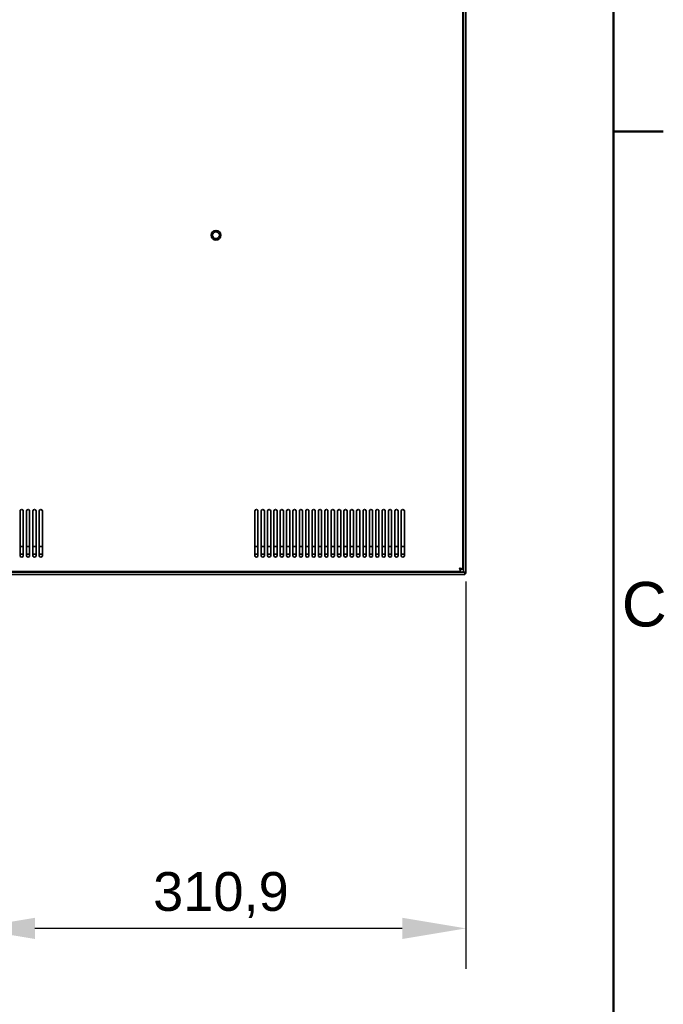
# Model space of a CAD drawing. Header units: millimetres. Extents: x 0 to 3360, y 0 to 2376.
# Tile 18 of 19: x 2907 to 3311, y 1233 to 1852. Entities that reach past the tile are written whole.
import ezdxf

# ---------------------------------------------------------------- set-up
doc = ezdxf.new("R2010")
doc.units = ezdxf.units.MM
doc.header["$LTSCALE"] = 8
for name, color, linetype, lineweight in [('Bemaßungen(ISO)', 7, 'Continuous', 18), ('Rahmen_0', 7, 'Continuous', 50), ('Rahmen_2', 7, 'Continuous', 50), ('Sichtbare Kanten(ISO)', 7, 'Continuous', 35)]:
    doc.layers.add(name, color=color, linetype=linetype, lineweight=lineweight)
doc.styles.add('Aktuell-BSI', font='arial.ttf')
doc.styles.add('Aktuell-ISOGroßer Text', font='arial.ttf')
doc.dimstyles.new('X.XXXGroßer Text', dxfattribs={"dimscale": 8, "dimtxt": 3.048, "dimasz": 5, "dimexe": 3.175, "dimexo": 0.75, "dimgap": 0.762, "dimtad": 1, "dimdec": 1, "dimrnd": 1e-08, "dimzin": 12, "dimtxsty": 'Aktuell-ISOGroßer Text', "dimcen": 0.09, "dimdle": 10, "dimclrd": 256, "dimclre": 256, "dimclrt": 7, "dimadec": 0, "dimazin": 3, "dimtfac": 0.656168, "dimtdec": 1, "dimtmove": 0, "dimatfit": 3, "dimfxl": 1, "dimtolj": 1, "dimlwd": 25, "dimlwe": 25, "dimarcsym": 0})

# ---------------------------------------------------------------- blocks, each defined once
blk = doc.blocks.new('Ränder Standardrahmen')
at = {"layer": 'Rahmen_0'}
blk.add_line((410, 222.75), (413.9, 222.75), dxfattribs=at)
at = {"layer": 'Rahmen_0', "flags": 128}
blk.add_lwpolyline([(10, 10), (10, 287), (410, 287), (410, 10), (10, 10)], dxfattribs=at)
at = {"layer": 'Rahmen_2', "insert": (410.639, 183.816), "char_height": 3.5, "attachment_point": 7, "style": 'Aktuell-BSI'}
blk.add_mtext('C', dxfattribs=at)
blk = doc.blocks.new('*D7')
at = {"layer": 'Bemaßungen(ISO)', "color": 250, "linetype": 'Continuous', "lineweight": 25, "true_color": 0x3f3f3f, "transparency": 16777216}
for p, q in [((2876.28, 1634.58), (2876.28, 1255.73)), ((3187.18, 1499.13), (3187.18, 1255.73)), ((3147.18, 1281.13), (2916.28, 1281.13))]:
    blk.add_line(p, q, dxfattribs=at)
at = {"layer": 'Bemaßungen(ISO)', "color": 250, "linetype": 'Continuous', "true_color": 0x3f3f3f, "transparency": 16777216}
for points in [[(2916.28, 1287.8), (2916.28, 1274.47), (2876.28, 1281.13)], [(3147.18, 1287.8), (3147.18, 1274.47), (3187.18, 1281.13)]]:
    blk.add_solid(points, dxfattribs=at)
at = {"layer": 'Defpoints', "color": 0, "linetype": 'Continuous', "transparency": 16777216}
for p in [(2876.28, 1640.58), (3187.18, 1505.13), (2876.28, 1281.13)]:
    blk.add_point(p, dxfattribs=at)
at = {"layer": 'Bemaßungen(ISO)', "color": 7, "linetype": 'Continuous', "lineweight": 25, "transparency": 16777216, "insert": (2990.57, 1316.54), "char_height": 24.384, "attachment_point": 1, "style": 'Aktuell-ISOGroßer Text'}
blk.add_mtext('\\A1;310,9', dxfattribs=at)

msp = doc.modelspace()

# ---------------------------------------------------------------- linework, layer by layer
at = {"layer": 'Sichtbare Kanten(ISO)'}
for p, q in [((3185.28, 1507.05), (3185.28, 2126.71)), ((3185.68, 1505.13), (3185.68, 2128.63)), ((3187.18, 1505.13), (3187.18, 2128.63)), ((2906.98, 1543.48), (2906.98, 1515.48)), ((2908.98, 1515.48), (2908.98, 1543.48)), ((2910.98, 1543.48), (2910.98, 1515.48)), ((2912.98, 1515.48), (2912.98, 1543.48)), ((2914.98, 1543.48), (2914.98, 1515.48)), ((2916.98, 1515.48), (2916.98, 1543.48)), ((2918.98, 1543.48), (2918.98, 1515.48)), ((2920.98, 1515.48), (2920.98, 1543.48)), ((3054.48, 1543.48), (3054.48, 1515.48)), ((3056.48, 1515.48), (3056.48, 1543.48)), ((3058.48, 1543.48), (3058.48, 1515.48)), ((3060.48, 1515.48), (3060.48, 1543.48)), ((3062.48, 1543.48), (3062.48, 1515.48)), ((3064.48, 1515.48), (3064.48, 1543.48)), ((3066.48, 1543.48), (3066.48, 1515.48)), ((3068.48, 1515.48), (3068.48, 1543.48)), ((3070.48, 1543.48), (3070.48, 1515.48)), ((3072.48, 1515.48), (3072.48, 1543.48)), ((3074.48, 1543.48), (3074.48, 1515.48)), ((3076.48, 1515.48), (3076.48, 1543.48)), ((3078.48, 1543.48), (3078.48, 1515.48)), ((3080.48, 1515.48), (3080.48, 1543.48)), ((3082.48, 1543.48), (3082.48, 1515.48)), ((3084.48, 1515.48), (3084.48, 1543.48)), ((3086.48, 1543.48), (3086.48, 1515.48)), ((3088.48, 1515.48), (3088.48, 1543.48)), ((3090.48, 1543.48), (3090.48, 1515.48)), ((3092.48, 1515.48), (3092.48, 1543.48)), ((3094.48, 1543.48), (3094.48, 1515.48)), ((3096.48, 1515.48), (3096.48, 1543.48)), ((3098.48, 1543.48), (3098.48, 1515.48)), ((3100.48, 1515.48), (3100.48, 1543.48)), ((3102.48, 1543.48), (3102.48, 1515.48)), ((3104.48, 1515.48), (3104.48, 1543.48)), ((3106.48, 1543.48), (3106.48, 1515.48)), ((3108.48, 1515.48), (3108.48, 1543.48)), ((3110.48, 1543.48), (3110.48, 1515.48)), ((3112.48, 1515.48), (3112.48, 1543.48)), ((3114.48, 1543.48), (3114.48, 1515.48)), ((3116.48, 1515.48), (3116.48, 1543.48)), ((3118.48, 1543.48), (3118.48, 1515.48)), ((3120.48, 1515.48), (3120.48, 1543.48)), ((3122.48, 1543.48), (3122.48, 1515.48)), ((3124.48, 1515.48), (3124.48, 1543.48)), ((3126.48, 1543.48), (3126.48, 1515.48)), ((3128.48, 1515.48), (3128.48, 1543.48)), ((3130.48, 1543.48), (3130.48, 1515.48)), ((3132.48, 1515.48), (3132.48, 1543.48)), ((3134.48, 1543.48), (3134.48, 1515.48)), ((3136.48, 1515.48), (3136.48, 1543.48)), ((3138.48, 1543.48), (3138.48, 1515.48)), ((3140.48, 1515.48), (3140.48, 1543.48)), ((3142.48, 1543.48), (3142.48, 1515.48)), ((3144.48, 1515.48), (3144.48, 1543.48)), ((3146.48, 1543.48), (3146.48, 1515.48)), ((3148.48, 1515.48), (3148.48, 1543.48)), ((2906.98, 1521.28), (2908.98, 1521.28)), ((2906.98, 1516.47), (2908.98, 1516.47)), ((2910.98, 1521.28), (2912.98, 1521.28)), ((2910.98, 1516.47), (2912.98, 1516.47)), ((2914.98, 1521.28), (2916.98, 1521.28)), ((2914.98, 1516.47), (2916.98, 1516.47)), ((2918.98, 1521.28), (2920.98, 1521.28)), ((2918.98, 1516.47), (2920.98, 1516.47)), ((3054.48, 1521.28), (3056.48, 1521.28)), ((3054.48, 1516.47), (3056.48, 1516.47)), ((3058.48, 1521.28), (3060.48, 1521.28)), ((3058.48, 1516.47), (3060.48, 1516.47)), ((3062.48, 1521.28), (3064.48, 1521.28)), ((3062.48, 1516.47), (3064.48, 1516.47)), ((3066.48, 1521.28), (3068.48, 1521.28)), ((3066.48, 1516.47), (3068.48, 1516.47)), ((3070.48, 1521.28), (3072.48, 1521.28)), ((3070.48, 1516.47), (3072.48, 1516.47)), ((3074.48, 1521.28), (3076.48, 1521.28)), ((3074.48, 1516.47), (3076.48, 1516.47)), ((3078.48, 1521.28), (3080.48, 1521.28)), ((3078.48, 1516.47), (3080.48, 1516.47)), ((3082.48, 1521.28), (3084.48, 1521.28)), ((3082.48, 1516.47), (3084.48, 1516.47)), ((3086.48, 1521.28), (3088.48, 1521.28)), ((3086.48, 1516.47), (3088.48, 1516.47)), ((3090.48, 1521.28), (3092.48, 1521.28)), ((3090.48, 1516.47), (3092.48, 1516.47)), ((3094.48, 1521.28), (3096.48, 1521.28)), ((3094.48, 1516.47), (3096.48, 1516.47)), ((3098.48, 1521.28), (3100.48, 1521.28)), ((3098.48, 1516.47), (3100.48, 1516.47)), ((3102.48, 1521.28), (3104.48, 1521.28)), ((3102.48, 1516.47), (3104.48, 1516.47)), ((3106.48, 1521.28), (3108.48, 1521.28)), ((3106.48, 1516.47), (3108.48, 1516.47)), ((3110.48, 1521.28), (3112.48, 1521.28)), ((3110.48, 1516.47), (3112.48, 1516.47)), ((3114.48, 1521.28), (3116.48, 1521.28)), ((3114.48, 1516.47), (3116.48, 1516.47)), ((3118.48, 1521.28), (3120.48, 1521.28)), ((3118.48, 1516.47), (3120.48, 1516.47)), ((3122.48, 1521.28), (3124.48, 1521.28)), ((3122.48, 1516.47), (3124.48, 1516.47)), ((3126.48, 1521.28), (3128.48, 1521.28)), ((3126.48, 1516.47), (3128.48, 1516.47)), ((3130.48, 1521.28), (3132.48, 1521.28)), ((3130.48, 1516.47), (3132.48, 1516.47)), ((3134.48, 1521.28), (3136.48, 1521.28)), ((3134.48, 1516.47), (3136.48, 1516.47)), ((3138.48, 1521.28), (3140.48, 1521.28)), ((3138.48, 1516.47), (3140.48, 1516.47)), ((3142.48, 1521.28), (3144.48, 1521.28)), ((3142.48, 1516.47), (3144.48, 1516.47)), ((3146.48, 1521.28), (3148.48, 1521.28)), ((3146.48, 1516.47), (3148.48, 1516.47)), ((3186.43, 1505.08), (2106.53, 1505.08)), ((3183.71, 1505.48), (2109.25, 1505.48)), ((3183.71, 1506.98), (3183.71, 1505.48)), ((3183.78, 1507.05), (3185.28, 1507.05)), ((3185.29, 1505.45), (3185.08, 1505.68)), ((3185.31, 1505.58), (3185.08, 1505.68)), ((3185.68, 1505.13), (3185.68, 1505.08)), ((3187.18, 1505.13), (3185.68, 1505.13)), ((3186.43, 1505.08), (3186.43, 1503.58)), ((3187.18, 1504.33), (3186.43, 1504.33)), ((3187.18, 1504.73), (3187.18, 1505.13)), ((3187.18, 1504.33), (3187.18, 1504.73)), ((2106.53, 1503.58), (3186.43, 1503.58))]:
    msp.add_line(p, q, dxfattribs=at)
for radius in [3.05, 2.15]:
    msp.add_circle((3030.08, 1716.88), radius, dxfattribs=at)
for centre, start, end in [((2907.98, 1543.48), 359.95111, 180), ((2911.98, 1543.48), 359.95111, 180), ((2915.98, 1543.48), 359.95111, 180), ((2919.98, 1543.48), 359.95111, 180), ((3055.48, 1543.48), 359.95096, 180), ((3059.48, 1543.48), 359.95096, 180), ((3063.48, 1543.48), 359.95096, 180), ((3067.48, 1543.48), 359.95096, 180), ((3071.48, 1543.48), 359.95096, 180), ((3075.48, 1543.48), 359.95096, 180), ((3079.48, 1543.48), 359.95096, 180), ((3083.48, 1543.48), 359.95096, 180), ((3087.48, 1543.48), 359.95096, 180), ((3091.48, 1543.48), 359.95096, 180), ((3095.48, 1543.48), 359.95096, 180), ((3099.48, 1543.48), 359.95096, 180), ((3103.48, 1543.48), 359.95111, 180), ((3107.48, 1543.48), 359.95111, 180), ((3111.48, 1543.48), 359.95111, 180), ((3115.48, 1543.48), 359.95111, 180), ((3119.48, 1543.48), 359.95111, 180), ((3123.48, 1543.48), 359.95111, 180), ((3127.48, 1543.48), 359.95111, 180), ((3131.48, 1543.48), 359.95111, 180), ((3135.48, 1543.48), 359.95111, 180), ((3139.48, 1543.48), 359.95111, 180), ((3143.48, 1543.48), 359.95111, 180), ((3147.48, 1543.48), 359.95111, 180), ((2907.98, 1515.48), 179.99998, 0.04889), ((2911.98, 1515.48), 179.99998, 0.04889), ((2915.98, 1515.48), 179.99998, 0.04889), ((2919.98, 1515.48), 179.99998, 0.04889), ((3055.48, 1515.48), 179.99998, 0.04904), ((3059.48, 1515.48), 179.99998, 0.04904), ((3063.48, 1515.48), 179.99998, 0.04904), ((3067.48, 1515.48), 179.99998, 0.04904), ((3071.48, 1515.48), 179.99998, 0.04904), ((3075.48, 1515.48), 179.99998, 0.04904), ((3079.48, 1515.48), 179.99998, 0.04904), ((3083.48, 1515.48), 179.99998, 0.04904), ((3087.48, 1515.48), 179.99998, 0.04904), ((3091.48, 1515.48), 179.99998, 0.04904), ((3095.48, 1515.48), 179.99998, 0.04904), ((3099.48, 1515.48), 179.99998, 0.04904), ((3103.48, 1515.48), 179.99998, 0.04889), ((3107.48, 1515.48), 179.99998, 0.04889), ((3111.48, 1515.48), 179.99998, 0.04889), ((3115.48, 1515.48), 179.99998, 0.04889), ((3119.48, 1515.48), 179.99998, 0.04889), ((3123.48, 1515.48), 179.99998, 0.04889), ((3127.48, 1515.48), 179.99998, 0.04889), ((3131.48, 1515.48), 179.99998, 0.04889), ((3135.48, 1515.48), 179.99998, 0.04889), ((3139.48, 1515.48), 179.99998, 0.04889), ((3143.48, 1515.48), 179.99998, 0.04889), ((3147.48, 1515.48), 179.99998, 0.04889)]:
    msp.add_arc(centre, 1, start, end, dxfattribs=at)
for centre, major_axis, ratio, start_param, end_param in [((3185.47, 1505.68), (-0.406, 0.578), 0.39645, 1.691853, 2.084552), ((3185.08, 1505.29), (-0.524, 0.736), 0.39772, 4.43648, 4.829179), ((3185.47, 1505.68), (-0.247, 0.595), 0.318536, 2.224515, 2.617215), ((3185.08, 1504.85), (-0.29, 1.14), 0.460495, 4.870933, 4.986736), ((3185.59, 1505.68), (-0.043, 0.6), 0.167617, 2.736858, 3.129558)]:
    msp.add_ellipse(centre, major_axis=major_axis, ratio=ratio, start_param=start_param, end_param=end_param, dxfattribs=at)
for points, knots in [([(3185.28, 1507.05), (3185.28, 1507.05), (3185.27, 1507.05), (3185.24, 1507.06), (3185.21, 1507.07), (3185.14, 1507.09), (3185.1, 1507.1), (3185, 1507.13), (3184.94, 1507.14), (3184.81, 1507.17), (3184.73, 1507.19), (3184.58, 1507.23), (3184.49, 1507.25), (3184.32, 1507.3), (3184.22, 1507.32), (3184.03, 1507.37), (3183.93, 1507.4), (3183.72, 1507.45), (3183.61, 1507.47), (3183.4, 1507.53), (3183.29, 1507.55), (3183.18, 1507.58)], [0, 0, 0, 0, 0.1, 0.1, 0.2, 0.2, 0.3, 0.3, 0.4, 0.4, 0.5, 0.5, 0.6, 0.6, 0.7, 0.7, 0.8, 0.8, 0.9, 0.9, 1, 1, 1, 1]), ([(3183.18, 1507.58), (3183.21, 1507.55), (3183.24, 1507.53), (3183.28, 1507.5), (3183.31, 1507.47), (3183.34, 1507.45), (3183.37, 1507.42), (3183.4, 1507.4), (3183.42, 1507.37), (3183.45, 1507.35), (3183.48, 1507.32), (3183.51, 1507.3), (3183.53, 1507.28), (3183.56, 1507.25), (3183.58, 1507.23), (3183.6, 1507.21), (3183.63, 1507.19), (3183.65, 1507.17), (3183.67, 1507.16), (3183.67, 1507.16), (3183.67, 1507.15), (3183.67, 1507.15), (3183.69, 1507.14), (3183.7, 1507.12), (3183.72, 1507.11), (3183.73, 1507.1), (3183.74, 1507.09), (3183.75, 1507.08), (3183.76, 1507.07), (3183.77, 1507.06), (3183.78, 1507.06), (3183.78, 1507.05), (3183.78, 1507.05), (3183.78, 1507.05)], [0, 0, 0, 0, 0.1, 0.1, 0.1, 0.2, 0.2, 0.2, 0.3, 0.3, 0.3, 0.4, 0.4, 0.4, 0.5, 0.5, 0.5, 0.6, 0.6, 0.6, 0.609792, 0.609792, 0.609792, 0.7, 0.7, 0.7, 0.8, 0.8, 0.8, 0.9, 0.9, 0.9, 1, 1, 1, 1]), ([(3183.71, 1506.98), (3183.71, 1506.98), (3183.71, 1506.98), (3183.7, 1506.99), (3183.69, 1507), (3183.68, 1507.02), (3183.66, 1507.03), (3183.64, 1507.06), (3183.62, 1507.08), (3183.59, 1507.12), (3183.57, 1507.14), (3183.53, 1507.18), (3183.51, 1507.21), (3183.47, 1507.26), (3183.45, 1507.28), (3183.4, 1507.34), (3183.37, 1507.37), (3183.32, 1507.43), (3183.29, 1507.46), (3183.24, 1507.52), (3183.21, 1507.55), (3183.18, 1507.58)], [0, 0, 0, 0, 0.1, 0.1, 0.2, 0.2, 0.3, 0.3, 0.4, 0.4, 0.5, 0.5, 0.6, 0.6, 0.7, 0.7, 0.8, 0.8, 0.9, 0.9, 1, 1, 1, 1]), ([(3183.18, 1507.58), (3183.21, 1507.47), (3183.24, 1507.37), (3183.29, 1507.15), (3183.32, 1507.05), (3183.37, 1506.84), (3183.4, 1506.74), (3183.45, 1506.54), (3183.47, 1506.45), (3183.51, 1506.27), (3183.53, 1506.19), (3183.57, 1506.03), (3183.59, 1505.96), (3183.62, 1505.83), (3183.64, 1505.77), (3183.66, 1505.67), (3183.68, 1505.62), (3183.69, 1505.55), (3183.7, 1505.53), (3183.71, 1505.49), (3183.71, 1505.48), (3183.71, 1505.48)], [0, 0, 0, 0, 0.1, 0.1, 0.2, 0.2, 0.3, 0.3, 0.4, 0.4, 0.5, 0.5, 0.6, 0.6, 0.7, 0.7, 0.8, 0.8, 0.9, 0.9, 1, 1, 1, 1])]:
    msp.add_open_spline(points, degree=3, knots=knots, dxfattribs=at)

# ---------------------------------------------------------------- block references
at = {"xscale": 8, "yscale": 8, "zscale": 8}
msp.add_blockref('Ränder Standardrahmen', (0, 0), dxfattribs=at)

# ---------------------------------------------------------------- dimensions: what is measured, and where the dimension line sits
at = {"layer": 'Bemaßungen(ISO)', "color": 250, "linetype": 'Continuous', "lineweight": 25, "true_color": 0x3f3f3f}
dim = msp.add_linear_dim(base=(2876.28, 1281.13), p1=(3187.18, 1505.13), p2=(2876.28, 1640.58), dimstyle='X.XXXGroßer Text', override={"dimdec": 1, "dimtp": 0, "dimtm": 0, "dimtdec": 1, "dimtofl": 0, "dimatfit": 1}, dxfattribs=at)
dim.commit()
dim.dimension.update_dxf_attribs({"geometry": '*D7', "text_midpoint": (3031.73, 1281.13), "dimtype": 160})

doc.saveas('drawing.dxf')
